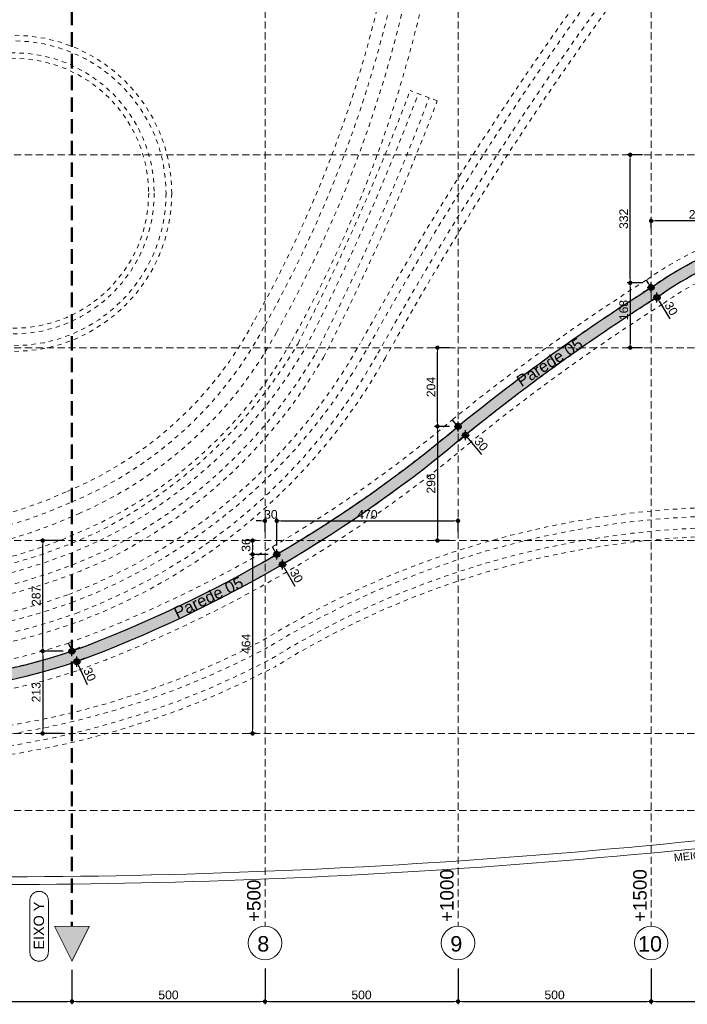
# Model space of a CAD drawing. Header units: millimetres. Extents: x 83 to 471, y -739 to 93.
# Tile 37 of 179: x 137 to 160, y -610 to -575. Entities that reach past the tile are written whole.
import ezdxf

# ---------------------------------------------------------------- set-up
doc = ezdxf.new("R2010")
doc.units = ezdxf.units.MM
for name, pattern in [('CYPE_RAYA', [0.225, 0.1125, -0.1125]), ('CYPE_RAYAPUNTOPUNTO', [0.45, 0.225, -0.075, 0, -0.075, 0, -0.075]), ('TRAZO_HUECO', [0.75, 0.5, -0.25])]:
    doc.linetypes.add(name, pattern=pattern)
for name, color, linetype, lineweight in [('.', 7, 'Continuous', 5), ('__MAGNUS.Cota', 30, 'Continuous', 9), ('A-FLOR', 7, 'Continuous', 9), ('BL_CONTORNO', 7, 'Continuous', 30), ('CARGCIM', 7, 'Continuous', 9), ('COTA', 7, 'Continuous', 20), ('COTA_FORMAS', 7, 'CYPE_RAYAPUNTOPUNTO', 0), ('COTAS', 250, 'Continuous', 5), ('COTAS_REF_LINHAS', 7, 'Continuous', 20), ('LC-Eixos', 9, 'Continuous', 5), ('SAP_DIMENSION_Y_ARM', 7, 'Continuous', 0), ('VIG_HATCH', 7, 'Continuous', 0)]:
    doc.layers.add(name, color=color, linetype=linetype, lineweight=lineweight)
doc.styles.add('Arial', font='arial.ttf')
doc.dimstyles.new('Copy of UM_75.000000', dxfattribs={"dimtxt": 0.3, "dimasz": 0.15, "dimexe": 0.1, "dimexo": 0.3, "dimgap": 0.07, "dimtad": 1, "dimdec": 0, "dimlfac": 75, "dimzin": 0, "dimdsep": 46, "dimtxsty": 'Arial', "dimblk": 'DOT', "dimcen": 0.09, "dimdle": 0.1, "dimclrd": 30, "dimclre": 30, "dimclrt": 7, "dimadec": 1, "dimazin": 2, "dimtfac": 1, "dimtdec": 0, "dimtofl": 0, "dimtmove": 0, "dimatfit": 3, "dimldrblk": 'DOT', "dimfxl": 1, "dimtolj": 1, "dimarcsym": 0})

# ---------------------------------------------------------------- blocks, each defined once
blk = doc.blocks.new('_DOT')
at = {"layer": '__MAGNUS.Cota', "linetype": 'ByBlock'}
blk.add_line((-0.5, 0), (-1, 0), dxfattribs=at)
at = {"layer": '__MAGNUS.Cota', "linetype": 'ByBlock', "const_width": 0.5}
blk.add_lwpolyline([(-0.25, 0, 1), (0.25, 0, 1)], format="xyb", close=True, dxfattribs=at)
blk = doc.blocks.new('*D818')
at = {"layer": 'COTAS', "color": 30, "lineweight": -2}
for p, q in [((131.7061322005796, -608.2889202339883), (131.7061322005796, -609.5296453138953)), ((138.3731322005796, -608.3346359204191), (138.3731322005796, -609.5296453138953)), ((131.8561322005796, -609.4296453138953), (138.2231322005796, -609.4296453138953))]:
    blk.add_line(p, q, dxfattribs=at)
at = {"layer": 'Defpoints', "color": 0}
for p in [(131.7061322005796, -607.9889202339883), (138.3731322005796, -608.0346359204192), (138.3731322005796, -609.4296453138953)]:
    blk.add_point(p, dxfattribs=at)
at = {"layer": 'COTAS', "color": 30, "linetype": 'ByBlock', "lineweight": -2, "xscale": 0.15, "yscale": 0.15, "zscale": 0.15, "rotation": 180}
blk.add_blockref('_DOT', (131.7061322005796, -609.4296453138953), dxfattribs=at)
at = {"layer": 'COTAS', "color": 30, "linetype": 'ByBlock', "lineweight": -2, "xscale": 0.15, "yscale": 0.15, "zscale": 0.15}
blk.add_blockref('_DOT', (138.3731322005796, -609.4296453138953), dxfattribs=at)
at = {"layer": 'COTAS', "color": 7, "insert": (135.0396322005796, -609.2064734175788), "char_height": 0.3, "attachment_point": 5, "style": 'Arial'}
blk.add_mtext('\\A1;500', dxfattribs=at)
blk = doc.blocks.new('*D819')
at = {"layer": 'COTAS', "color": 30, "lineweight": -2}
for p, q in [((138.3731322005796, -608.3346359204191), (138.3731322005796, -609.5296453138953)), ((145.0401322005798, -608.2889202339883), (145.0401322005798, -609.5296453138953)), ((138.5231322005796, -609.4296453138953), (144.8901322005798, -609.4296453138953))]:
    blk.add_line(p, q, dxfattribs=at)
at = {"layer": 'Defpoints', "color": 0}
for p in [(138.3731322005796, -608.0346359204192), (145.0401322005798, -607.9889202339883), (145.0401322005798, -609.4296453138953)]:
    blk.add_point(p, dxfattribs=at)
at = {"layer": 'COTAS', "color": 30, "linetype": 'ByBlock', "lineweight": -2, "xscale": 0.15, "yscale": 0.15, "zscale": 0.15, "rotation": 180}
blk.add_blockref('_DOT', (138.3731322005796, -609.4296453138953), dxfattribs=at)
at = {"layer": 'COTAS', "color": 30, "linetype": 'ByBlock', "lineweight": -2, "xscale": 0.15, "yscale": 0.15, "zscale": 0.15}
blk.add_blockref('_DOT', (145.0401322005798, -609.4296453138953), dxfattribs=at)
at = {"layer": 'COTAS', "color": 7, "insert": (141.7066322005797, -609.2064734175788), "char_height": 0.3, "attachment_point": 5, "style": 'Arial'}
blk.add_mtext('\\A1;500', dxfattribs=at)
blk = doc.blocks.new('*D820')
at = {"layer": 'COTAS', "color": 30, "lineweight": -2}
for p, q in [((145.0401322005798, -608.2889202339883), (145.0401322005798, -609.5296453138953)), ((151.70713220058, -608.2889202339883), (151.70713220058, -609.5296453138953)), ((145.1901322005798, -609.4296453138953), (151.55713220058, -609.4296453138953))]:
    blk.add_line(p, q, dxfattribs=at)
at = {"layer": 'Defpoints', "color": 0}
for p in [(145.0401322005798, -607.9889202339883), (151.70713220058, -607.9889202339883), (151.70713220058, -609.4296453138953)]:
    blk.add_point(p, dxfattribs=at)
at = {"layer": 'COTAS', "color": 30, "linetype": 'ByBlock', "lineweight": -2, "xscale": 0.15, "yscale": 0.15, "zscale": 0.15, "rotation": 180}
blk.add_blockref('_DOT', (145.0401322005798, -609.4296453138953), dxfattribs=at)
at = {"layer": 'COTAS', "color": 30, "linetype": 'ByBlock', "lineweight": -2, "xscale": 0.15, "yscale": 0.15, "zscale": 0.15}
blk.add_blockref('_DOT', (151.70713220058, -609.4296453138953), dxfattribs=at)
at = {"layer": 'COTAS', "color": 7, "insert": (148.3736322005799, -609.2064734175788), "char_height": 0.3, "attachment_point": 5, "style": 'Arial'}
blk.add_mtext('\\A1;500', dxfattribs=at)
blk = doc.blocks.new('*D821')
at = {"layer": 'COTAS', "color": 30, "lineweight": -2}
for p, q in [((151.70713220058, -608.2889202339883), (151.70713220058, -609.5296453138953)), ((158.3741322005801, -608.2889202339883), (158.3741322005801, -609.5296453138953)), ((151.85713220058, -609.4296453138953), (158.2241322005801, -609.4296453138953))]:
    blk.add_line(p, q, dxfattribs=at)
at = {"layer": 'Defpoints', "color": 0}
for p in [(151.70713220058, -607.9889202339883), (158.3741322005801, -607.9889202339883), (158.3741322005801, -609.4296453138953)]:
    blk.add_point(p, dxfattribs=at)
at = {"layer": 'COTAS', "color": 30, "linetype": 'ByBlock', "lineweight": -2, "xscale": 0.15, "yscale": 0.15, "zscale": 0.15, "rotation": 180}
blk.add_blockref('_DOT', (151.70713220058, -609.4296453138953), dxfattribs=at)
at = {"layer": 'COTAS', "color": 30, "linetype": 'ByBlock', "lineweight": -2, "xscale": 0.15, "yscale": 0.15, "zscale": 0.15}
blk.add_blockref('_DOT', (158.3741322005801, -609.4296453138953), dxfattribs=at)
at = {"layer": 'COTAS', "color": 7, "insert": (155.04063220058, -609.2064734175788), "char_height": 0.3, "attachment_point": 5, "style": 'Arial'}
blk.add_mtext('\\A1;500', dxfattribs=at)
blk = doc.blocks.new('*D822')
at = {"layer": 'COTAS', "color": 30, "lineweight": -2}
for p, q in [((158.3741322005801, -608.2889202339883), (158.3741322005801, -609.5296453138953)), ((165.0411322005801, -608.2889202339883), (165.0411322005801, -609.5296453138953)), ((158.5241322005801, -609.4296453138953), (164.8911322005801, -609.4296453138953))]:
    blk.add_line(p, q, dxfattribs=at)
at = {"layer": 'Defpoints', "color": 0}
for p in [(158.3741322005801, -607.9889202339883), (165.0411322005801, -607.9889202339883), (165.0411322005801, -609.4296453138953)]:
    blk.add_point(p, dxfattribs=at)
at = {"layer": 'COTAS', "color": 30, "linetype": 'ByBlock', "lineweight": -2, "xscale": 0.15, "yscale": 0.15, "zscale": 0.15, "rotation": 180}
blk.add_blockref('_DOT', (158.3741322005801, -609.4296453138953), dxfattribs=at)
at = {"layer": 'COTAS', "color": 30, "linetype": 'ByBlock', "lineweight": -2, "xscale": 0.15, "yscale": 0.15, "zscale": 0.15}
blk.add_blockref('_DOT', (165.0411322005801, -609.4296453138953), dxfattribs=at)
at = {"layer": 'COTAS', "color": 7, "insert": (161.7076322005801, -609.2064734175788), "char_height": 0.3, "attachment_point": 5, "style": 'Arial'}
blk.add_mtext('\\A1;500', dxfattribs=at)
blk = doc.blocks.new('PONTO AUXILIAR')
at = {"layer": '.'}
h = blk.add_hatch(color=256, dxfattribs=at)
h.dxf.hatch_style = 1
h.paths.add_polyline_path([(-0.1009483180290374, 0), (5.684341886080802e-15, 0), (5.684341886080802e-15, 0.1009483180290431, 0.414213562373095), (-0.1009483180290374, 0)], is_closed=False)
h.paths.add_polyline_path([(5.684341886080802e-15, -0.1009483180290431, 0.414213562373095), (0.1009483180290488, 0), (5.684341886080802e-15, 0), (5.684341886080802e-15, -0.1009483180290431)], is_closed=False)
for p, q in [((-0.1346530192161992, 0), (0.1346530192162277, 0)), ((5.684341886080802e-15, -0.1734126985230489), (5.684341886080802e-15, 0.1734126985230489))]:
    blk.add_line(p, q)
blk.add_circle((5.684341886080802e-15, 0), 0.1009483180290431)
blk = doc.blocks.new('*D1061')
at = {"layer": 'COTAS', "color": 30, "lineweight": -2}
for p, q in [((138.0731322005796, -593.4993079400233), (137.2618971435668, -593.4993079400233)), ((137.3618971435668, -597.1701459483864), (137.3618971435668, -593.6493079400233)), ((138.0731322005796, -597.3201459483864), (137.2618971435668, -597.3201459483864))]:
    blk.add_line(p, q, dxfattribs=at)
at = {"layer": 'Defpoints', "color": 0}
for p in [(137.3618971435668, -593.4993079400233), (138.3731322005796, -593.4993079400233), (138.3731322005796, -597.3201459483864)]:
    blk.add_point(p, dxfattribs=at)
at = {"layer": 'COTAS', "color": 30, "linetype": 'ByBlock', "lineweight": -2, "xscale": 0.15, "yscale": 0.15, "zscale": 0.15}
for p, rotation in [((137.3618971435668, -593.4993079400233), 90), ((137.3618971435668, -597.3201459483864), 270)]:
    blk.add_blockref('_DOT', p, dxfattribs=dict(at, rotation=rotation))
at = {"layer": 'COTAS', "color": 7, "insert": (137.1387252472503, -595.4097269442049), "char_height": 0.3, "attachment_point": 5, "rotation": 90, "style": 'Arial'}
blk.add_mtext('\\A1;287', dxfattribs=at)
blk = doc.blocks.new('*D1062')
at = {"layer": 'COTAS', "color": 30, "lineweight": -2}
for p, q in [((138.0731322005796, -597.3201459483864), (137.2618971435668, -597.3201459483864)), ((137.3618971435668, -597.4701459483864), (137.3618971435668, -600.0163079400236)), ((138.0731322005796, -600.1663079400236), (137.2618971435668, -600.1663079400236))]:
    blk.add_line(p, q, dxfattribs=at)
at = {"layer": 'Defpoints', "color": 0}
for p in [(138.3731322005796, -597.3201459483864), (137.3618971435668, -600.1663079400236), (138.3731322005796, -600.1663079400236)]:
    blk.add_point(p, dxfattribs=at)
at = {"layer": 'COTAS', "color": 30, "linetype": 'ByBlock', "lineweight": -2, "xscale": 0.15, "yscale": 0.15, "zscale": 0.15}
for p, rotation in [((137.3618971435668, -597.3201459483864), 90), ((137.3618971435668, -600.1663079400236), 270)]:
    blk.add_blockref('_DOT', p, dxfattribs=dict(at, rotation=rotation))
at = {"layer": 'COTAS', "color": 7, "insert": (137.1386229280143, -598.7432269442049), "char_height": 0.3, "attachment_point": 5, "rotation": 90, "style": 'Arial'}
blk.add_mtext('\\A1;213', dxfattribs=at)
blk = doc.blocks.new('*D1063')
at = {"layer": 'COTAS', "color": 30, "lineweight": -2}
for p, q in [((144.8901322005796, -592.8194897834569), (144.7401322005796, -592.8194897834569)), ((145.0401322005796, -593.1993079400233), (145.0401322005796, -592.7194897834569)), ((145.4460113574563, -593.6757922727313), (145.4460113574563, -592.7194897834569)), ((145.5960113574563, -592.8194897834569), (145.7460113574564, -592.8194897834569))]:
    blk.add_line(p, q, dxfattribs=at)
at = {"layer": 'Defpoints', "color": 0}
for p in [(145.0401322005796, -592.8194897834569), (145.0401322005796, -593.4993079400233), (145.4460113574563, -593.9757922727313)]:
    blk.add_point(p, dxfattribs=at)
at = {"layer": 'COTAS', "color": 30, "linetype": 'ByBlock', "lineweight": -2, "xscale": 0.15, "yscale": 0.15, "zscale": 0.15}
blk.add_blockref('_DOT', (145.0401322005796, -592.8194897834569), dxfattribs=at)
at = {"layer": 'COTAS', "color": 30, "linetype": 'ByBlock', "lineweight": -2, "xscale": 0.15, "yscale": 0.15, "zscale": 0.15, "rotation": 180}
blk.add_blockref('_DOT', (145.4460113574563, -592.8194897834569), dxfattribs=at)
at = {"layer": 'COTAS', "color": 7, "insert": (145.2430662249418, -592.5962155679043), "char_height": 0.3, "attachment_point": 5, "style": 'Arial'}
blk.add_mtext('\\A1;30', dxfattribs=at)
blk = doc.blocks.new('*D1064')
at = {"layer": 'COTAS', "color": 30, "lineweight": -2}
for p, q in [((145.4460113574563, -593.6757922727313), (145.4460113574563, -592.7194897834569)), ((145.5960113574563, -592.8194897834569), (151.5571322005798, -592.8194897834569)), ((151.7071322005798, -593.1993079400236), (151.7071322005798, -592.7194897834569))]:
    blk.add_line(p, q, dxfattribs=at)
at = {"layer": 'Defpoints', "color": 0}
for p in [(151.7071322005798, -592.8194897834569), (151.7071322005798, -593.4993079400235), (145.4460113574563, -593.9757922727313)]:
    blk.add_point(p, dxfattribs=at)
at = {"layer": 'COTAS', "color": 30, "linetype": 'ByBlock', "lineweight": -2, "xscale": 0.15, "yscale": 0.15, "zscale": 0.15, "rotation": 180}
blk.add_blockref('_DOT', (145.4460113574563, -592.8194897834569), dxfattribs=at)
at = {"layer": 'COTAS', "color": 30, "linetype": 'ByBlock', "lineweight": -2, "xscale": 0.15, "yscale": 0.15, "zscale": 0.15}
blk.add_blockref('_DOT', (151.7071322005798, -592.8194897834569), dxfattribs=at)
at = {"layer": 'COTAS', "color": 7, "insert": (148.5765717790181, -592.5963178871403), "char_height": 0.3, "attachment_point": 5, "style": 'Arial'}
blk.add_mtext('\\A1;470', dxfattribs=at)
blk = doc.blocks.new('*D1065')
at = {"layer": 'COTAS', "color": 30, "lineweight": -2}
for p, q in [((144.7401322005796, -593.4993079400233), (144.5099842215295, -593.4993079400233)), ((144.6099842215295, -593.6493079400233), (144.6099842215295, -593.8257922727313)), ((145.1460113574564, -593.9757922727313), (144.5099842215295, -593.9757922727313))]:
    blk.add_line(p, q, dxfattribs=at)
at = {"layer": 'Defpoints', "color": 0}
for p in [(145.0401322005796, -593.4993079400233), (144.6099842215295, -593.9757922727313), (145.4460113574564, -593.9757922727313)]:
    blk.add_point(p, dxfattribs=at)
at = {"layer": 'COTAS', "color": 30, "linetype": 'ByBlock', "lineweight": -2, "xscale": 0.15, "yscale": 0.15, "zscale": 0.15}
for p, rotation in [((144.6099842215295, -593.4993079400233), 90), ((144.6099842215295, -593.9757922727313), 270)]:
    blk.add_blockref('_DOT', p, dxfattribs=dict(at, rotation=rotation))
at = {"layer": 'COTAS', "color": 7, "insert": (144.386710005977, -593.6534070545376), "char_height": 0.3, "attachment_point": 5, "rotation": 90, "style": 'Arial'}
blk.add_mtext('\\A1;36', dxfattribs=at)
blk = doc.blocks.new('*D1066')
at = {"layer": 'COTAS', "color": 30, "lineweight": -2}
for p, q in [((145.1460113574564, -593.9757922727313), (144.5099842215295, -593.9757922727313)), ((144.6099842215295, -594.1257922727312), (144.6099842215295, -600.0163079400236)), ((144.7401322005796, -600.1663079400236), (144.5099842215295, -600.1663079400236))]:
    blk.add_line(p, q, dxfattribs=at)
at = {"layer": 'Defpoints', "color": 0}
for p in [(145.4460113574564, -593.9757922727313), (144.6099842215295, -600.1663079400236), (145.0401322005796, -600.1663079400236)]:
    blk.add_point(p, dxfattribs=at)
at = {"layer": 'COTAS', "color": 30, "linetype": 'ByBlock', "lineweight": -2, "xscale": 0.15, "yscale": 0.15, "zscale": 0.15}
for p, rotation in [((144.6099842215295, -593.9757922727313), 90), ((144.6099842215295, -600.1663079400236), 270)]:
    blk.add_blockref('_DOT', p, dxfattribs=dict(at, rotation=rotation))
at = {"layer": 'COTAS', "color": 7, "insert": (144.386812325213, -597.0710501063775), "char_height": 0.3, "attachment_point": 5, "rotation": 90, "style": 'Arial'}
blk.add_mtext('\\A1;464', dxfattribs=at)
blk = doc.blocks.new('*D1067')
at = {"layer": 'COTAS', "color": 30, "lineweight": -2}
for p, q in [((151.4071322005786, -586.8323079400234), (150.8967749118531, -586.8323079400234)), ((150.9967749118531, -589.4019768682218), (150.9967749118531, -586.9823079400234)), ((151.4071322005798, -589.5519768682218), (150.8967749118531, -589.5519768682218))]:
    blk.add_line(p, q, dxfattribs=at)
at = {"layer": 'Defpoints', "color": 0}
for p in [(150.9967749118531, -586.8323079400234), (151.7071322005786, -586.8323079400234), (151.7071322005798, -589.5519768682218)]:
    blk.add_point(p, dxfattribs=at)
at = {"layer": 'COTAS', "color": 30, "linetype": 'ByBlock', "lineweight": -2, "xscale": 0.15, "yscale": 0.15, "zscale": 0.15}
for p, rotation in [((150.9967749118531, -586.8323079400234), 90), ((150.9967749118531, -589.5519768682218), 270)]:
    blk.add_blockref('_DOT', p, dxfattribs=dict(at, rotation=rotation))
at = {"layer": 'COTAS', "color": 7, "insert": (150.7736030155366, -588.1921424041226), "char_height": 0.3, "attachment_point": 5, "rotation": 90, "style": 'Arial'}
blk.add_mtext('\\A1;204', dxfattribs=at)
blk = doc.blocks.new('*D1068')
at = {"layer": 'COTAS', "color": 30, "lineweight": -2}
for p, q in [((151.4071322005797, -589.5519768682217), (150.8967749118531, -589.5519768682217)), ((150.9967749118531, -589.7019768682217), (150.9967749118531, -593.3493079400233)), ((151.4071322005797, -593.4993079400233), (150.8967749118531, -593.4993079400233))]:
    blk.add_line(p, q, dxfattribs=at)
at = {"layer": 'Defpoints', "color": 0}
for p in [(151.7071322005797, -589.5519768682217), (150.9967749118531, -593.4993079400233), (151.7071322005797, -593.4993079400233)]:
    blk.add_point(p, dxfattribs=at)
at = {"layer": 'COTAS', "color": 30, "linetype": 'ByBlock', "lineweight": -2, "xscale": 0.15, "yscale": 0.15, "zscale": 0.15}
for p, rotation in [((150.9967749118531, -589.5519768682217), 90), ((150.9967749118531, -593.4993079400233), 270)]:
    blk.add_blockref('_DOT', p, dxfattribs=dict(at, rotation=rotation))
at = {"layer": 'COTAS', "color": 7, "insert": (150.7736030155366, -591.5256424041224), "char_height": 0.3, "attachment_point": 5, "rotation": 90, "style": 'Arial'}
blk.add_mtext('\\A1;296', dxfattribs=at)
blk = doc.blocks.new('*D1069')
at = {"layer": 'COTAS', "color": 30, "lineweight": -2}
for p, q in [((158.07413220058, -580.1653079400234), (157.5526481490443, -580.1653079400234)), ((157.6526481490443, -584.4418023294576), (157.6526481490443, -580.3153079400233)), ((158.07413220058, -584.5918023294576), (157.5526481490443, -584.5918023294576))]:
    blk.add_line(p, q, dxfattribs=at)
at = {"layer": 'Defpoints', "color": 0}
for p in [(157.6526481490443, -580.1653079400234), (158.37413220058, -580.1653079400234), (158.37413220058, -584.5918023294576)]:
    blk.add_point(p, dxfattribs=at)
at = {"layer": 'COTAS', "color": 30, "linetype": 'ByBlock', "lineweight": -2, "xscale": 0.15, "yscale": 0.15, "zscale": 0.15}
for p, rotation in [((157.6526481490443, -580.1653079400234), 90), ((157.6526481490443, -584.5918023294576), 270)]:
    blk.add_blockref('_DOT', p, dxfattribs=dict(at, rotation=rotation))
at = {"layer": 'COTAS', "color": 7, "insert": (157.4293739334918, -582.3785551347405), "char_height": 0.3, "attachment_point": 5, "rotation": 90, "style": 'Arial'}
blk.add_mtext('\\A1;332', dxfattribs=at)
blk = doc.blocks.new('*D1070')
at = {"layer": 'COTAS', "color": 30, "lineweight": -2}
for p, q in [((158.07413220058, -584.5918023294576), (157.5526481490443, -584.5918023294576)), ((157.6526481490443, -584.7418023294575), (157.6526481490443, -586.6823079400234)), ((158.07413220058, -586.8323079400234), (157.5526481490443, -586.8323079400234))]:
    blk.add_line(p, q, dxfattribs=at)
at = {"layer": 'Defpoints', "color": 0}
for p in [(158.37413220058, -584.5918023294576), (157.6526481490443, -586.8323079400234), (158.37413220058, -586.8323079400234)]:
    blk.add_point(p, dxfattribs=at)
at = {"layer": 'COTAS', "color": 30, "linetype": 'ByBlock', "lineweight": -2, "xscale": 0.15, "yscale": 0.15, "zscale": 0.15}
for p, rotation in [((157.6526481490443, -584.5918023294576), 90), ((157.6526481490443, -586.8323079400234), 270)]:
    blk.add_blockref('_DOT', p, dxfattribs=dict(at, rotation=rotation))
at = {"layer": 'COTAS', "color": 7, "insert": (157.4294762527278, -585.5298514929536), "char_height": 0.3, "attachment_point": 5, "rotation": 90, "style": 'Arial'}
blk.add_mtext('\\A1;168', dxfattribs=at)
blk = doc.blocks.new('*D1073')
at = {"layer": 'COTAS', "color": 30, "lineweight": -2}
for p, q in [((158.3741322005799, -582.6865777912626), (158.3741322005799, -582.3489484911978)), ((161.5261651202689, -582.4489484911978), (158.5241322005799, -582.4489484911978)), ((161.6761651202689, -582.8140140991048), (161.6761651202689, -582.3489484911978))]:
    blk.add_line(p, q, dxfattribs=at)
at = {"layer": 'Defpoints', "color": 0}
for p in [(158.3741322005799, -582.4489484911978), (158.3741322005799, -582.9865777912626), (161.6761651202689, -583.1140140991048)]:
    blk.add_point(p, dxfattribs=at)
at = {"layer": 'COTAS', "color": 30, "linetype": 'ByBlock', "lineweight": -2, "xscale": 0.15, "yscale": 0.15, "zscale": 0.15, "rotation": 180}
blk.add_blockref('_DOT', (158.3741322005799, -582.4489484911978), dxfattribs=at)
at = {"layer": 'COTAS', "color": 30, "linetype": 'ByBlock', "lineweight": -2, "xscale": 0.15, "yscale": 0.15, "zscale": 0.15}
blk.add_blockref('_DOT', (161.6761651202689, -582.4489484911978), dxfattribs=at)
at = {"layer": 'COTAS', "color": 7, "insert": (160.0251486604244, -582.2257765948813), "char_height": 0.3, "attachment_point": 5, "style": 'Arial'}
blk.add_mtext('\\A1;248', dxfattribs=at)
blk = doc.blocks.new('*D1083')
at = {"color": 30, "lineweight": -2}
for p, q in [((138.3107897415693, -597.1837149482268), (138.2484472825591, -597.0472839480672)), ((138.6459942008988, -597.1954610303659), (138.464086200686, -597.2785843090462)), ((138.8131276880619, -597.561217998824), (138.631219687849, -597.6443412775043)), ((138.6026081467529, -597.8223339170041), (138.9012339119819, -598.4758501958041))]:
    blk.add_line(p, q, dxfattribs=at)
at = {"layer": 'Defpoints', "color": 0}
for p in [(138.3731322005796, -597.3201459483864), (138.5402656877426, -597.6859029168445), (138.5402656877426, -597.6859029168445)]:
    blk.add_point(p, dxfattribs=at)
at = {"color": 30, "linetype": 'ByBlock', "lineweight": -2, "xscale": 0.15, "yscale": 0.15, "zscale": 0.15}
for p, rotation in [((138.3731322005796, -597.3201459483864), 294.5581397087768), ((138.5402656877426, -597.6859029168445), 114.5581397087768)]:
    blk.add_blockref('_DOT', p, dxfattribs=dict(at, rotation=rotation))
at = {"color": 7, "insert": (138.9861690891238, -598.1245111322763), "char_height": 0.3, "attachment_point": 5, "rotation": 294.55813970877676, "style": 'Arial'}
blk.add_mtext('\\A1;30', dxfattribs=at)
blk = doc.blocks.new('*D1084')
at = {"color": 30, "lineweight": -2}
for p, q in [((145.3721565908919, -593.8452334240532), (145.2979771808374, -593.7148592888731)), ((145.7067596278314, -593.8274334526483), (145.5332520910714, -593.9261546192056)), ((145.9045856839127, -594.1751229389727), (145.7310781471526, -594.27384410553)), ((145.7183414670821, -594.4536711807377), (146.0736672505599, -595.0781745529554))]:
    blk.add_line(p, q, dxfattribs=at)
at = {"layer": 'Defpoints', "color": 0}
for p in [(145.4460113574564, -593.9757922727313), (145.6438374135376, -594.3234817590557), (145.6441620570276, -594.3232970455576)]:
    blk.add_point(p, dxfattribs=at)
at = {"color": 30, "linetype": 'ByBlock', "lineweight": -2, "xscale": 0.15, "yscale": 0.15, "zscale": 0.15}
for p, rotation in [((145.4463360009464, -593.9756075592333), 299.6387232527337), ((145.6441620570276, -594.3232970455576), 119.6387232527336)]:
    blk.add_blockref('_DOT', p, dxfattribs=dict(at, rotation=rotation))
at = {"color": 7, "insert": (146.1271552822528, -594.7206942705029), "char_height": 0.3, "attachment_point": 5, "rotation": 299.6387232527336, "style": 'Arial'}
blk.add_mtext('\\A1;30', dxfattribs=at)
blk = doc.blocks.new('*D1085')
at = {"color": 30, "lineweight": -2}
for p, q in [((151.606888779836, -589.4402869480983), (151.5103461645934, -589.3254848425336)), ((151.4775279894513, -589.7450620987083), (151.6268966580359, -589.6194507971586)), ((151.7349753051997, -590.0512014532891), (151.8843439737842, -589.9255901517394)), ((152.0574213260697, -589.9760305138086), (152.5198687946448, -590.5259425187))]:
    blk.add_line(p, q, dxfattribs=at)
at = {"layer": 'Defpoints', "color": 0}
for p in [(151.7071322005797, -589.5519768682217), (151.960878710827, -589.8612284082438), (151.9645795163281, -589.8581162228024)]:
    blk.add_point(p, dxfattribs=at)
at = {"color": 30, "linetype": 'ByBlock', "lineweight": -2, "xscale": 0.15, "yscale": 0.15, "zscale": 0.15}
for p, rotation in [((151.7034313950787, -589.5550890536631), 310.0620944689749), ((151.960878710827, -589.8612284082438), 130.0620944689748)]:
    blk.add_blockref('_DOT', p, dxfattribs=dict(at, rotation=rotation))
at = {"color": 7, "insert": (152.507798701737, -590.1646843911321), "char_height": 0.3, "attachment_point": 5, "rotation": 310.06209446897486, "style": 'Arial'}
blk.add_mtext('\\A1;30', dxfattribs=at)
blk = doc.blocks.new('*D1086')
at = {"color": 30, "lineweight": -2}
for p, q in [((158.2913363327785, -584.6243573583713), (158.2138186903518, -584.4959400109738)), ((158.1172975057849, -584.9046238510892), (158.2832424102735, -584.8044531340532)), ((158.3240602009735, -585.2471512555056), (158.4900051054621, -585.1469805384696)), ((158.6531343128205, -585.2237194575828), (159.0244505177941, -585.8388496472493))]:
    blk.add_line(p, q, dxfattribs=at)
at = {"layer": 'Defpoints', "color": 0}
for p in [(158.37413220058, -584.749588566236), (158.5756166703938, -585.0953021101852), (158.5808948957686, -585.0921159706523)]:
    blk.add_point(p, dxfattribs=at)
at = {"color": 30, "linetype": 'ByBlock', "lineweight": -2, "xscale": 0.15, "yscale": 0.15, "zscale": 0.15}
for p, rotation in [((158.3688539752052, -584.7527747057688), 301.1167936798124), ((158.5756166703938, -585.0953021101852), 121.1167936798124)]:
    blk.add_blockref('_DOT', p, dxfattribs=dict(at, rotation=rotation))
at = {"color": 7, "insert": (159.068699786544, -585.4801086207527), "char_height": 0.3, "attachment_point": 5, "rotation": 301.11679367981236, "style": 'Arial'}
blk.add_mtext('\\A1;30', dxfattribs=at)
blk = doc.blocks.new('*D1167')
at = {"color": 30, "lineweight": -2}
blk.add_arc((138.3731322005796, -566.8313079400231), 1.921955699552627, 4.47281362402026, 85.52718637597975, dxfattribs=at)
at = {"layer": 'Defpoints', "color": 0}
for p in [(138.3731322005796, -557.9293191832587), (140.0375946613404, -565.8703300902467), (96.62457239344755, -566.831307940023), (168.9921038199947, -566.8313079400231), (138.3731322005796, -606.8333079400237)]:
    blk.add_point(p, dxfattribs=at)
at = {"color": 30, "linetype": 'ByBlock', "lineweight": -2, "xscale": 0.15, "yscale": 0.15, "zscale": 0.15}
for p, rotation in [((138.3731322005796, -564.9093522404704), 177.7635931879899), ((140.2950879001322, -566.8313079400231), 272.2364068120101)]:
    blk.add_blockref('_DOT', p, dxfattribs=dict(at, rotation=rotation))
at = {"color": 7, "insert": (139.8913411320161, -565.3130990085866), "char_height": 0.3, "attachment_point": 5, "rotation": 315, "style": 'Arial'}
blk.add_mtext('\\A1;90%%d', dxfattribs=at)
blk = doc.blocks.new('G$C05BD9800')
at = {"layer": 'BL_CONTORNO', "linetype": 'CYPE_RAYA', "lineweight": 9}
blk.add_line((9.462451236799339, -8.599994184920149), (8.759907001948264, -8.337445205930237), dxfattribs=at)
for points in [[(-27.69232857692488, 3.392739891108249, -0.02098113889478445), (-22.41602149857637, -9.932425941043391, 0.2522931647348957), (-9.932421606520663, -22.71641158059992, 0.1603787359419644), (-0.07490116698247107, -22.65443510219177, 0.08688946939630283), (9.856362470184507, -16.86730537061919, -0.02979307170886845), (14.87512546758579, -13.25194396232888, -0.08002149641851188), (17.4108160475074, -11.99706857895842)], [(-28.37745694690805, 3.087618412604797, -0.02095068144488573), (-23.13112506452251, -10.15948943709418, 0.2519612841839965), (-10.15934550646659, -23.43126530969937, 0.1605031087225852), (0.1748131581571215, -23.36172891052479, 0.08692405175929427), (10.33512239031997, -17.44465276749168, -0.02986381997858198), (15.29410156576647, -13.87435833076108, -0.08064196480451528), (17.63234485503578, -12.71360538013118)], [(-28.1719184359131, 3.179154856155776, -0.02095977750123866), (-22.91660927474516, -10.09132570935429, 0.2520587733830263), (-10.0912695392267, -23.21680887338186, 0.1604667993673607), (0.0998859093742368, -23.14954595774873, 0.08691403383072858), (10.19150395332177, -17.2714406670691, -0.02984191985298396), (15.1683390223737, -13.687677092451, -0.08044660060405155), (17.56588621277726, -12.49864433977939)], [(-27.89786708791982, 3.301203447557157, -0.02097196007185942), (-22.63056795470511, -10.00049999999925, 0.2521914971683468), (-10.00049999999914, -22.93086737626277, 0.1604170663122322), (2.415845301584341e-13, -22.86662850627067, 0.08690020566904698), (10.00000000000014, -17.04050169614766, -0.02981363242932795), (15.00074999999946, -13.43871046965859, -0.08019868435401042), (17.47727468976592, -12.21202961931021, 0.08019868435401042)], [(-22.33829320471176, -1.767021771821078, 0.02470533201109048), (-19.73860143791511, -9.927708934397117, 0.2199598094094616), (-10.92673922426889, -19.79582957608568, 0.2221334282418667), (0.6262832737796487, -19.79853047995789, 0.1446824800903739), (5.855371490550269, -14.89230232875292, 0.02933901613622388), (8.760118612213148, -8.336880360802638)], [(-23.06327849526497, -1.959105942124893, 0.02463954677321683), (-20.44915708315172, -10.16882156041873, 0.2194182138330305), (-11.23471470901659, -20.47975946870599, 0.2221376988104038), (0.9535828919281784, -20.47342956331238, 0.1452826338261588), (6.512885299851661, -15.25365153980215, 0.029420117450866), (9.462451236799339, -8.599994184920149)], [(-22.845782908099, -1.901480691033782, 0.02465903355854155), (-20.23600685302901, -10.09644551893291, 0.2195761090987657), (-11.14232585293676, -20.2745796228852, 0.222136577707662), (0.8553954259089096, -20.27095963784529, 0.1451087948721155), (6.315610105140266, -15.14528908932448, 0.02939618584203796), (9.251751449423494, -8.52106003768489)], [(-22.55578879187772, -1.824647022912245, 0.02468534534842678), (-19.95178477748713, -9.99999999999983, 0.2197926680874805), (-11.01913573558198, -20.00100764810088, 0.2221348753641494), (0.7244756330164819, -20.00099999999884, 0.1448688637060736), (6.052604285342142, -15.00074999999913, 0.02936374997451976), (8.970818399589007, -8.415814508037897, -0.02936374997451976)], [(15.44419272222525, -3.249356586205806, 0.03872784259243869), (7.662619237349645, -15.00074999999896, -0.1762219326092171), (-1.024930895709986e-08, -21.60719107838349, -0.1731964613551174), (-9.999999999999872, -21.66458520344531, -0.2494547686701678), (-21.2316655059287, -9.99999999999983, -0.00643554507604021), (-21.98531916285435, -7.86837909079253, 0.00643554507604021)], [(15.26676349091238, -3.110995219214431, 0.03872693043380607), (7.466136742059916, -14.89111542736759, -0.1761883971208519), (-0.07835553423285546, -21.39626952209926, -0.1732121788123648), (-9.92787023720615, -21.45144571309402, -0.2496248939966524), (-21.01758665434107, -9.930233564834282, -0.006459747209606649), (-21.77223976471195, -7.796114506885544)], [(15.85819426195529, -3.572199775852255, 0.03872995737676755), (8.121083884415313, -15.25655413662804, -0.1762965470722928), (0.1828291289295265, -22.09934085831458, -0.1731614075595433), (-10.16829305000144, -22.16191244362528, -0.2490722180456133), (-21.73112076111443, -10.1629478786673, -0.006380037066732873), (-22.48250442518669, -8.036996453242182)], [(15.68076503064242, -3.433838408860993, 0.03872905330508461), (7.924598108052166, -15.14692545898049, -0.1762651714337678), (0.1044738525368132, -21.88841960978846, -0.1731761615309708), (-10.0961690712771, -21.94877190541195, -0.2492337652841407), (-21.51707895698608, -10.09308621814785, -0.006403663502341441), (-22.26942502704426, -7.964731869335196)], [(16.80675853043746, -19.36048054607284, 0.1353800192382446), (4.999626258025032, -22.81578895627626, -0.3253906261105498), (-20.00100001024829, -19.17632811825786, -0.06295070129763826), (-26.55432529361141, -8.88736990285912, 0.06295070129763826)], [(16.80325487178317, -19.13550782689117, 0.1352947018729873), (4.88794872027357, -22.62030539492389, -0.3251372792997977), (-19.83538541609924, -19.02356842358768, -0.06288978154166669), (-26.35089008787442, -8.791249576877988)], [(16.81493373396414, -19.88541689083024, 0.1355822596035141), (5.260472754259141, -23.27176502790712, -0.3259672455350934), (-20.38751076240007, -19.53265795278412, -0.06309000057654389), (-27.02900744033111, -9.111650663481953)], [(16.81143007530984, -19.66044417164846, 0.1354950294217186), (5.148635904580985, -23.07637279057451, -0.3257225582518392), (-20.22185037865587, -19.37996360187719, -0.06303078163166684), (-26.82557223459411, -9.015530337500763)]]:
    blk.add_lwpolyline(points, format="xyb", dxfattribs=at)
for points in [[(-22.78596901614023, 3.513107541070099, -0.01106201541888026), (-21.61174227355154, 0.08398306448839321, 0.02649444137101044), (-18.3863402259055, -9.900050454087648, 0.2071939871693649), (-9.882679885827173, -18.81551847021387, 0.2110172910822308), (-0.1197103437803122, -18.72616227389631, 0.1747705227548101), (4.736607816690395, -14.27626782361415, 0.08829554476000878), (8.381558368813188, -3.843059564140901), (9.468281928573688, -4.018462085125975, -0.08819353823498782), (5.692996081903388, -14.82050828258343, -0.1637292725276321), (0.3566950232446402, -19.71821428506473, -0.2120889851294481), (-10.34480741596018, -19.81440853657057, -0.2060983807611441), (-19.4067750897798, -10.31289546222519, -0.02041681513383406), (-22.65786747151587, -0.2569930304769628, 0.0115782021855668), (-23.82018378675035, 3.132607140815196)], [(-23.06777548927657, 3.409635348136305, -0.01110088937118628), (-21.89983811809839, 1.591615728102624e-12, 0.02647157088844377), (-18.66718559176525, -10.00554568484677, 0.2071477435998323), (-10.00049999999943, -19.09141574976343, 0.2109043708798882), (-5.684341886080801e-14, -19.00127739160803, 0.1745439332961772), (5.000249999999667, -14.41948618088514, 0.08813894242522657), (8.679060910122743, -3.890953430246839), (9.023847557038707, -3.946603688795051, -0.08822558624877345), (5.29866158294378, -14.60324611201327, -0.1683396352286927), (0.1726782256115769, -19.3073034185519, -0.2121636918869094), (-10.16665016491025, -19.40093118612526, -0.2062770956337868), (-18.9878077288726, -10.14776954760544, -0.02335918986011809), (-22.22902319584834, -0.1198940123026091, 0.01156031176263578), (-23.39777971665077, 3.288466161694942)]]:
    blk.add_lwpolyline(points, format="xyb", close=True, dxfattribs=at)
for radius in [4.100000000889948, 3.95211729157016, 3.644617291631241, 3.500000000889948]:
    blk.add_circle((-1.512611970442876, -10.99919892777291), radius, dxfattribs=at)

msp = doc.modelspace()

# ---------------------------------------------------------------- hatches: boundary and pattern name
at = {"layer": 'LC-Eixos'}
h = msp.add_hatch(color=256, dxfattribs=at)
h.dxf.hatch_style = 1
h.paths.add_polyline_path([(137.7724682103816, -606.8333079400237), (138.9737961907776, -606.8333079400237), (138.3731322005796, -608.0346359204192), (137.7724682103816, -606.8333079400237)])
at = {"layer": 'VIG_HATCH', "true_color": 0xe6f9ff}
h = msp.add_hatch(color=7, dxfattribs=at)
h.dxf.hatch_style = 1
edge = h.paths.add_edge_path()
edge.add_arc((-113.9596115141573, -657.7838659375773), 235.3276602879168, 19.248127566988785, 23.90349956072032, ccw=False)
edge.add_arc((132.6172519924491, -573.1619020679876), 25.40029533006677, 196.1000521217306, 252.5457001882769)
edge.add_arc((131.5761016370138, -577.1202332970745), 21.31281529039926, 252.0239709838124, 288.72404463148)
edge.add_arc((122.8424350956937, -555.3418088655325), 44.76054438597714, 290.363169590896, 310.2985950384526)
edge.add_arc((195.5577230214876, -643.4312152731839), 69.47051705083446, 122.28797161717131, 129.0490994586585, ccw=False)
edge.add_arc((165.0206509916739, -593.983026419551), 11.37193978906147, 107.10356874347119, 125.3059976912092, ccw=False)
edge.add_line((161.6761651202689, -583.1140140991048), (161.7938050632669, -583.4963239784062))
edge.add_arc((165.020650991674, -593.9830264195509), 10.97193978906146, 107.103568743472, 125.3606112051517)
edge.add_arc((195.5577230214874, -643.431215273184), 69.07051705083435, 122.279164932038, 129.0454945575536)
edge.add_arc((122.8424350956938, -555.3418088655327), 45.16054438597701, 290.3559276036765, 310.29304095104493, ccw=False)
edge.add_arc((131.5761016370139, -577.1202332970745), 21.71281529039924, 252.0287803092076, 288.7391804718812, ccw=False)
edge.add_arc((132.617251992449, -573.1619020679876), 25.80029533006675, 196.1245673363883, 252.5416587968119, ccw=False)
edge.add_arc((-113.9596115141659, -657.7838659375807), 234.9276602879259, 19.25079666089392, 23.90349956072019)
edge.add_line((100.8181172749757, -562.5917823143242), (101.1838089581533, -562.4297033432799))
edge.add_line((101.1838089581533, -562.4297033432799), (101.1838089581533, -562.4297033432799))

# ---------------------------------------------------------------- linework, layer by layer
at = {"layer": 'A-FLOR'}
for radius, start, end in [(243.2121600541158, 267.0435948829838, 276.262165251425), (243.4788400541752, 267.4126388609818, 276.2621652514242)]:
    msp.add_arc((135.3149470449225, -361.9146183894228), radius, start, end, dxfattribs=at)
at = {"layer": 'BL_CONTORNO'}
msp.add_lwpolyline([(101.1838089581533, -562.4297033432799, -0.0203156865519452), (108.2131841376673, -580.2057983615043, 0.2513943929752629), (124.9985603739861, -597.3926787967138, 0.1615172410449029), (138.4177384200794, -597.3050816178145, 0.0872047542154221), (151.7922606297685, -589.4799683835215, -0.02950954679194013), (158.4483173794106, -584.7026468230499, -0.07959050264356), (161.6761651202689, -583.1140140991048), (161.7938050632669, -583.4963239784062, 0.07983031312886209), (158.6709627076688, -585.0351260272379, 0.02953226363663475), (152.0476300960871, -589.7878732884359, -0.08721217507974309), (138.5515746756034, -597.6820698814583, -0.161563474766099), (124.8768463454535, -597.7737154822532, -0.2512619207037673), (107.8319361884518, -580.3273301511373, 0.0203040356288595), (100.8181172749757, -562.5917823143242), (101.1838089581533, -562.4297033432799)], format="xyb", dxfattribs=at)
at = {"layer": 'CARGCIM', "linetype": 'TRAZO_HUECO', "lineweight": 50}
msp.add_line((138.3731322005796, -557.9293191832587), (138.3731322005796, -606.8333079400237), dxfattribs=at)
at = {"layer": 'COTA', "const_width": 0.0266680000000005}
msp.add_lwpolyline([(138.9737961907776, -606.8333079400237), (137.7724682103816, -606.8333079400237), (138.3731322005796, -608.0346359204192)], close=True, dxfattribs=at)
at = {"layer": 'COTA_FORMAS', "linetype": 'TRAZO_HUECO', "ltscale": 0.5}
for p, q in [((145.0401322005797, -557.9293191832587), (145.0401322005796, -606.8333079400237)), ((151.7071322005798, -557.9293191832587), (151.7071322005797, -606.8333079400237)), ((158.37413220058, -557.9293191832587), (158.3741322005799, -606.8333079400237)), ((96.62457239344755, -580.1653079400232), (168.9921038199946, -580.1653079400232)), ((96.62457239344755, -586.8323079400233), (168.9921038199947, -586.8323079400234)), ((96.62457239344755, -593.4993079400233), (168.9921038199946, -593.4993079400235)), ((96.62457239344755, -600.1663079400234), (168.9921038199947, -600.1663079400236)), ((96.62457239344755, -602.8331079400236), (168.9921038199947, -602.8331079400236))]:
    msp.add_line(p, q, dxfattribs=at)
at = {"layer": 'COTAS_REF_LINHAS', "color": 7}
msp.add_lwpolyline([(136.9175584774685, -607.7213523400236), (136.9182731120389, -607.7427270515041), (136.9204138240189, -607.7640062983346), (136.9239710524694, -607.7850950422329), (136.9289289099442, -607.8058990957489), (136.9352652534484, -607.8263255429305), (136.9429517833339, -607.8462831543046), (136.9519541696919, -607.8656827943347), (136.9622322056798, -607.8844378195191), (136.9737399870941, -607.9024644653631), (136.9864261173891, -607.9196822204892), (137.0002339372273, -607.9360141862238), (137.0151017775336, -607.9513874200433), (137.030963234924, -607.9657332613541), (137.047747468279, -607.9789876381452), (137.0653795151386, -607.9910913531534), (137.0837806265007, -608.001990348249), (137.1028686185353, -608.0116359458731), (137.1225582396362, -608.0199850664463), (137.1427615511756, -608.0270004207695), (137.1633883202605, -608.032650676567), (137.1843464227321, -608.0369105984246), (137.2055422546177, -608.0397611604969), (137.2268811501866, -608.0411896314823), (137.2482678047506, -608.0411896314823), (137.2696067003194, -608.0397611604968), (137.2908025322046, -608.0369105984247), (137.3117606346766, -608.032650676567), (137.3323874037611, -608.0270004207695), (137.3525907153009, -608.0199850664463), (137.3722803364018, -608.0116359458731), (137.3913683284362, -608.001990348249), (137.4097694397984, -607.9910913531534), (137.4274014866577, -607.9789876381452), (137.4441857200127, -607.9657332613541), (137.4600471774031, -607.9513874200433), (137.4749150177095, -607.9360141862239), (137.4887228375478, -607.9196822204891), (137.5014089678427, -607.9024644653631), (137.5129167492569, -607.8844378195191), (137.5231947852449, -607.8656827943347), (137.5321971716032, -607.8462831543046), (137.5398837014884, -607.8263255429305), (137.5462200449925, -607.8058990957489), (137.5511779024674, -607.7850950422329), (137.5547351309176, -607.7640062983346), (137.5568758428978, -607.7427270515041), (137.5575904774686, -607.7213523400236), (137.5575904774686, -605.9452635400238), (137.5568758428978, -605.9238888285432), (137.5547351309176, -605.9026095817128), (137.5511779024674, -605.8815208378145), (137.5462200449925, -605.8607167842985), (137.5398837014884, -605.8402903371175), (137.5321971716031, -605.8203327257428), (137.5231947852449, -605.8009330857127), (137.5129167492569, -605.7821780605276), (137.5014089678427, -605.7641514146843), (137.4887228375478, -605.7469336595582), (137.4749150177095, -605.7306016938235), (137.4600471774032, -605.7152284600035), (137.4441857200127, -605.7008826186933), (137.4274014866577, -605.6876282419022), (137.4097694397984, -605.675524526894), (137.3913683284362, -605.6646255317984), (137.3722803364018, -605.6549799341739), (137.3525907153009, -605.6466308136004), (137.3323874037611, -605.6396154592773), (137.3117606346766, -605.6339652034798), (137.2908025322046, -605.6297052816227), (137.2696067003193, -605.6268547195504), (137.2482678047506, -605.625426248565), (137.2268811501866, -605.6254262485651), (137.2055422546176, -605.6268547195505), (137.1843464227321, -605.6297052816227), (137.1633883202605, -605.6339652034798), (137.1427615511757, -605.6396154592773), (137.1225582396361, -605.6466308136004), (137.1028686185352, -605.6549799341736), (137.0837806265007, -605.6646255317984), (137.0653795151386, -605.675524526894), (137.047747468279, -605.6876282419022), (137.030963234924, -605.7008826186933), (137.0151017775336, -605.7152284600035), (137.0002339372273, -605.7306016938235), (136.9864261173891, -605.7469336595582), (136.9737399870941, -605.7641514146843), (136.9622322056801, -605.7821780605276), (136.9519541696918, -605.8009330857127), (136.9429517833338, -605.8203327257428), (136.9352652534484, -605.8402903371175), (136.9289289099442, -605.8607167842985), (136.9239710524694, -605.8815208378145), (136.9204138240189, -605.9026095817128), (136.9182731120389, -605.9238888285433), (136.9175584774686, -605.9452635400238), (136.9175584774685, -607.7213523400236)], close=True, dxfattribs=at)
for centre in [(145.0401322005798, -607.411114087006), (151.7071322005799, -607.411114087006), (158.3741322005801, -607.411114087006)]:
    msp.add_circle(centre, 0.5778061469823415, dxfattribs=at)

# ---------------------------------------------------------------- block references
at = {"xscale": 1.33333333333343, "yscale": 1.33333333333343, "zscale": 1.33333333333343}
msp.add_blockref('G$C05BD9800', (138.3731322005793, -566.831307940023), dxfattribs=at)
for p in [(158.37413220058, -584.749588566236), (158.577343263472, -585.0943672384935), (151.7071322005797, -589.5519768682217), (151.9645795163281, -589.8581162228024), (145.4460113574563, -593.9757922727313), (145.6438374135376, -594.3234817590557), (138.3731322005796, -597.3201459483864), (138.5402656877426, -597.6859029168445)]:
    msp.add_blockref('PONTO AUXILIAR', p)

# ---------------------------------------------------------------- texts
at = {"layer": 'COTAS_REF_LINHAS', "color": 7, "style": 'Arial'}
msp.add_text('EIXO Y', height=0.3555733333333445, rotation=90, dxfattribs=at).set_placement((137.4083640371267, -607.6370261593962))
for s, p in [('8', (144.7721188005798, -607.7055718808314)), ('9', (151.4391188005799, -607.7055718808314)), ('10', (157.9227112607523, -607.7055718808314))]:
    msp.add_text(s, height=0.5333600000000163, dxfattribs=at).set_placement(p)
at = {"layer": 'COTAS_REF_LINHAS', "color": 7, "char_height": 0.4666900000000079, "width": 0.2489013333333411, "attachment_point": 1, "rotation": 90.00000000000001, "style": 'Arial'}
for s, insert in [('+1000', (151.0870462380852, -606.6872857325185)), ('+1500', (157.7540462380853, -606.6872857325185)), ('+500', (144.4200462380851, -606.6872857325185))]:
    msp.add_mtext(s, dxfattribs=dict(at, insert=insert))
at = {"layer": 'SAP_DIMENSION_Y_ARM', "lineweight": 9, "style": 'Arial'}
msp.add_text('MEIO FIO EXISTENTE', height=0.2666800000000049, rotation=5.919900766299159, dxfattribs=at).set_placement((159.1732166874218, -604.5931393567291))
at = {"layer": 'SAP_DIMENSION_Y_ARM', "lineweight": 9, "char_height": 0.4, "width": 4.061248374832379, "attachment_point": 5, "style": 'Arial'}
for insert, rotation in [((154.8704932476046, -587.3350257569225), 32.926592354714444), ((143.0883590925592, -595.4658511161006), 25.694213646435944)]:
    msp.add_mtext('Parede 05', dxfattribs=dict(at, insert=insert, rotation=rotation))

# ---------------------------------------------------------------- dimensions: what is measured, and where the dimension line sits
dim = msp.add_angular_dim_2l(base=(140.0375946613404, -565.8703300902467), line1=((96.62457239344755, -566.831307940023), (168.9921038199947, -566.8313079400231)), line2=((138.3731322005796, -557.9293191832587), (138.3731322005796, -606.8333079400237)), dimstyle='Copy of UM_75.000000')
dim.commit()
dim.dimension.update_dxf_attribs({"geometry": '*D1167', "text_midpoint": (139.8913411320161, -565.3130990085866)})
for base, p1, p2, angle, picture, middle in [((158.5756166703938, -585.0953021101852), (158.37413220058, -584.749588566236), (158.5808948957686, -585.0921159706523), 301.11679367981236, '*D1086', (158.8775512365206, -585.5954932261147)), ((151.960878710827, -589.8612284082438), (151.7071322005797, -589.5519768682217), (151.9645795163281, -589.8581162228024), 310.06209446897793, '*D1085', (152.3369163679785, -590.3083875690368)), ((145.6441620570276, -594.3232970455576), (145.4460113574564, -593.9757922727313), (145.6438374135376, -594.3234817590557), 299.6387232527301, '*D1084', (145.9330940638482, -594.8311099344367))]:
    dim = msp.add_linear_dim(base=base, p1=p1, p2=p2, angle=angle, dimstyle='Copy of UM_75.000000')
    dim.commit()
    dim.dimension.update_dxf_attribs({"geometry": picture, "text_midpoint": middle, "dimtype": 161})
dim = msp.add_aligned_dim(p1=(138.3731322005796, -597.3201459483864), p2=(138.5402656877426, -597.6859029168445), distance=0, dimstyle='Copy of UM_75.000000')
dim.commit()
dim.dimension.update_dxf_attribs({"geometry": '*D1083', "text_midpoint": (138.9861690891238, -598.1245111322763)})
at = {"layer": 'COTAS'}
for base, p1, p2, picture, middle in [((157.6526481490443, -580.1653079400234), (158.37413220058, -584.5918023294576), (158.37413220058, -580.1653079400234), '*D1069', (157.4293739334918, -582.3785551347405)), ((150.9967749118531, -586.8323079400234), (151.7071322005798, -589.5519768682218), (151.7071322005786, -586.8323079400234), '*D1067', (150.7736030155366, -588.1921424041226)), ((150.9967749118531, -593.4993079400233), (151.7071322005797, -589.5519768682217), (151.7071322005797, -593.4993079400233), '*D1068', (150.7736030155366, -591.5256424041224)), ((137.3618971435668, -593.4993079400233), (138.3731322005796, -597.3201459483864), (138.3731322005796, -593.4993079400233), '*D1061', (137.1387252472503, -595.4097269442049)), ((144.6099842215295, -600.1663079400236), (145.4460113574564, -593.9757922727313), (145.0401322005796, -600.1663079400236), '*D1066', (144.386812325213, -597.0710501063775)), ((137.3618971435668, -600.1663079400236), (138.3731322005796, -597.3201459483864), (138.3731322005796, -600.1663079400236), '*D1062', (137.1386229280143, -598.7432269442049))]:
    dim = msp.add_linear_dim(base=base, p1=p1, p2=p2, angle=90, dimstyle='Copy of UM_75.000000', dxfattribs=at)
    dim.commit()
    dim.dimension.update_dxf_attribs({"geometry": picture, "text_midpoint": middle})
for base, p1, p2, picture, middle in [((158.3741322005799, -582.4489484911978), (161.6761651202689, -583.1140140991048), (158.3741322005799, -582.9865777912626), '*D1073', (160.0251486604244, -582.2257765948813)), ((138.3731322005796, -609.4296453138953), (131.7061322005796, -607.9889202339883), (138.3731322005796, -608.0346359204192), '*D818', (135.0396322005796, -609.2064734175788)), ((145.0401322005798, -609.4296453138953), (138.3731322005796, -608.0346359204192), (145.0401322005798, -607.9889202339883), '*D819', (141.7066322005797, -609.2064734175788)), ((151.70713220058, -609.4296453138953), (145.0401322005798, -607.9889202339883), (151.70713220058, -607.9889202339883), '*D820', (148.3736322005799, -609.2064734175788)), ((158.3741322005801, -609.4296453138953), (151.70713220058, -607.9889202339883), (158.3741322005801, -607.9889202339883), '*D821', (155.04063220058, -609.2064734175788)), ((165.0411322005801, -609.4296453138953), (158.3741322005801, -607.9889202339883), (165.0411322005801, -607.9889202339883), '*D822', (161.7076322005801, -609.2064734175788))]:
    dim = msp.add_linear_dim(base=base, p1=p1, p2=p2, dimstyle='Copy of UM_75.000000', dxfattribs=at)
    dim.commit()
    dim.dimension.update_dxf_attribs({"geometry": picture, "text_midpoint": middle})
for base, p1, p2, picture, middle in [((157.6526481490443, -586.8323079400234), (158.37413220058, -584.5918023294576), (158.37413220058, -586.8323079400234), '*D1070', (157.6526481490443, -585.5298514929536)), ((144.6099842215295, -593.9757922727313), (145.0401322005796, -593.4993079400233), (145.4460113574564, -593.9757922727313), '*D1065', (144.6099842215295, -593.6534070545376))]:
    dim = msp.add_linear_dim(base=base, p1=p1, p2=p2, angle=90, dimstyle='Copy of UM_75.000000', dxfattribs=at)
    dim.commit()
    dim.dimension.update_dxf_attribs({"geometry": picture, "text_midpoint": middle, "dimtype": 160})
dim = msp.add_linear_dim(base=(145.0401322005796, -592.8194897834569), p1=(145.4460113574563, -593.9757922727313), p2=(145.0401322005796, -593.4993079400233), dimstyle='Copy of UM_75.000000', dxfattribs=at)
dim.commit()
dim.dimension.update_dxf_attribs({"geometry": '*D1063', "text_midpoint": (145.2430662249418, -592.8194897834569), "dimtype": 160})
dim = msp.add_linear_dim(base=(151.7071322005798, -592.8194897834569), p1=(145.4460113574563, -593.9757922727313), p2=(151.7071322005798, -593.4993079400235), dimstyle='Copy of UM_75.000000', override={"dimtmove": 1}, dxfattribs=at)
dim.commit()
dim.dimension.update_dxf_attribs({"geometry": '*D1064', "text_midpoint": (148.5765717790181, -592.5963178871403)})

doc.saveas('drawing.dxf')
